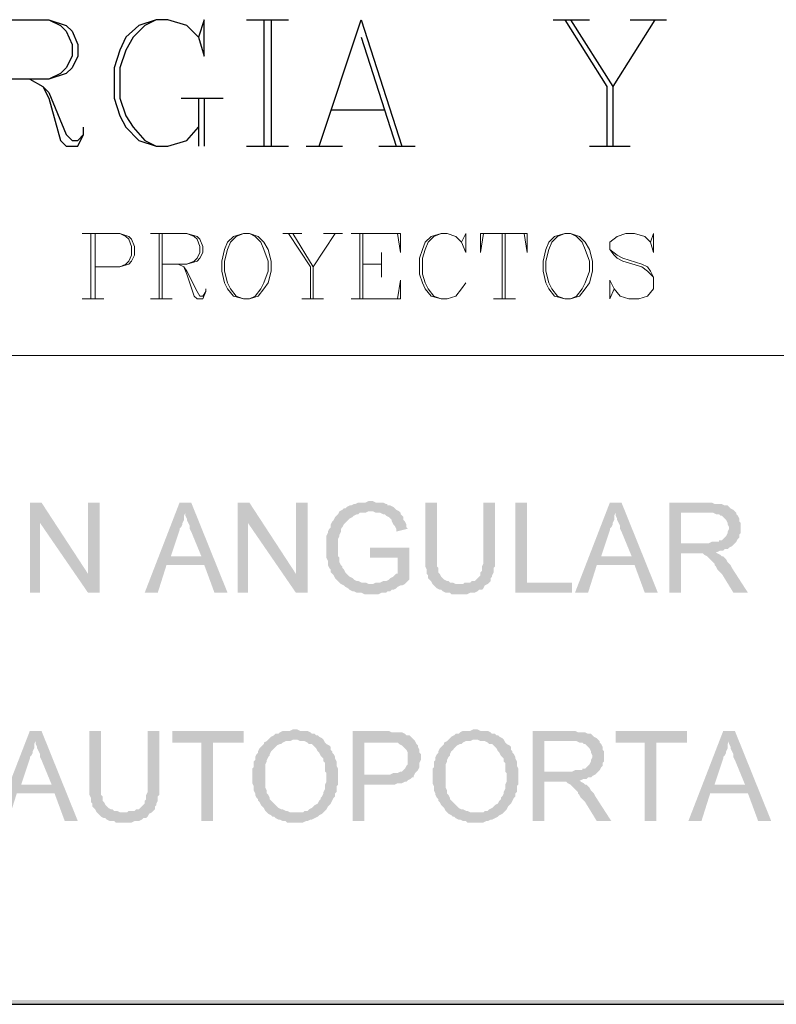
# Model space of a CAD drawing. Header units: millimetres. Extents: x 8 to 202, y 3 to 294.
# Tile 4 of 10: x 123 to 145, y 3 to 32. Entities that reach past the tile are written whole.
import ezdxf

# ---------------------------------------------------------------- set-up
doc = ezdxf.new("R2010")
doc.units = ezdxf.units.MM
doc.layers.add('DGE_CONTORNOS', color=7, linetype='Continuous', lineweight=0)
doc.layers.add('DGE_RELLENO', color=7, linetype='Continuous', lineweight=0)

msp = doc.modelspace()

# ---------------------------------------------------------------- hatches: boundary and pattern name
at = {"layer": 'DGE_RELLENO', "true_color": 0x000000}
for points in [[(123.6133, 17.8506), (123.2747, 17.8506), (123.2747, 15.2259), (123.571, 15.2259), (123.571, 17.2579)], [(123.6133, 17.8506), (123.571, 17.2579), (124.968, 15.2259), (124.968, 15.7763)], [(125.3067, 17.8506), (124.968, 17.8506), (124.968, 15.2259), (125.3067, 15.2259)], [(127.9737, 17.8506), (127.635, 17.8506), (126.619, 15.2259), (127, 15.2259), (127.254, 16.0303), (128.3547, 16.0303), (127.381, 16.2843), (127.635, 17.0463), (127.635, 17.0886), (127.6773, 17.131), (127.7197, 17.2156), (127.7197, 17.2579), (127.762, 17.3426), (127.762, 17.4696), (127.8043, 17.5543)], [(127.9737, 17.8506), (127.8043, 17.5543), (127.8043, 17.4696), (127.8467, 17.3849), (127.8467, 17.3426), (127.889, 17.2579), (127.9313, 17.1733), (127.9313, 17.0886), (127.9737, 17.0039), (128.27, 16.2843), (127.381, 16.2843), (128.3547, 16.0303), (128.651, 15.2259), (129.032, 15.2259)], [(129.667, 17.8506), (129.3283, 17.8506), (129.3283, 15.2259), (129.6247, 15.2259), (129.6247, 17.2579)], [(129.667, 17.8506), (129.6247, 17.2579), (131.0217, 15.2259), (131.0217, 15.7763)], [(131.3603, 17.8506), (131.0217, 17.8506), (131.0217, 15.2259), (131.3603, 15.2259)], [(133.1807, 17.8929), (133.1383, 17.8929), (133.0537, 17.8506), (132.842, 17.8506), (132.7573, 17.8083), (132.715, 17.8083), (132.6303, 17.7659), (132.588, 17.7659), (132.5033, 17.7236), (132.461, 17.6813), (132.4187, 17.6813), (132.3763, 17.639), (132.2917, 17.5966), (132.2493, 17.5119), (132.207, 17.4696), (132.1647, 17.4273), (132.1223, 17.3426), (132.08, 17.3003), (132.0377, 17.2156), (132.0377, 17.131), (131.9953, 17.0886), (131.953, 17.0039), (131.953, 16.9616), (131.9107, 16.8769), (131.9107, 16.2419), (131.953, 16.1573), (131.953, 16.0303), (131.9953, 15.9456), (132.0377, 15.9033), (132.0377, 15.8186), (132.08, 15.7763), (132.1223, 15.7339), (132.1647, 15.6493), (132.207, 15.607), (132.2493, 15.5646), (132.2917, 15.5223), (132.334, 15.4799), (133.223, 15.4799), (133.1383, 15.4799), (133.0537, 15.5223), (132.9267, 15.5223), (132.842, 15.5646), (132.7997, 15.5646), (132.715, 15.607), (132.6727, 15.6493), (132.588, 15.6916), (132.5457, 15.7339), (132.5033, 15.7763), (132.461, 15.8186), (132.4187, 15.9033), (132.3763, 15.9456), (132.3763, 15.988), (132.334, 16.0303), (132.2917, 16.115), (132.2917, 16.2419), (132.2493, 16.2843), (132.2493, 16.7923), (132.2917, 16.8769), (132.2917, 16.9193), (132.334, 17.0039), (132.334, 17.0886), (132.3763, 17.131), (132.4187, 17.2156), (132.461, 17.2579), (132.5033, 17.3003), (132.5457, 17.3426), (132.588, 17.3849), (132.6727, 17.4273), (132.715, 17.4696), (132.7997, 17.5119), (132.842, 17.5119), (132.8843, 17.5543), (133.0537, 17.5543), (133.1383, 17.5966), (134.0273, 17.5966), (133.9427, 17.639), (133.9003, 17.6813), (133.858, 17.7236), (133.7733, 17.7659), (133.6887, 17.7659), (133.6887, 17.8083), (133.6463, 17.8083), (133.5617, 17.8506), (133.35, 17.8506), (133.2653, 17.8929)], [(135.128, 17.8506), (134.7893, 17.8506), (134.7893, 15.988), (134.8317, 15.9033), (134.8317, 15.7763), (134.874, 15.7339), (134.874, 15.6493), (134.9163, 15.607), (134.9587, 15.5646), (135.001, 15.4799), (135.763, 15.4799), (135.6783, 15.4799), (135.5937, 15.5223), (135.509, 15.5223), (135.4667, 15.5646), (135.4243, 15.5646), (135.3397, 15.607), (135.2973, 15.6493), (135.255, 15.6916), (135.2127, 15.7763), (135.1703, 15.8186), (135.1703, 15.9456), (135.128, 15.988), (135.128, 16.3266)], [(136.8213, 17.8506), (136.4827, 17.8506), (136.4827, 16.0726), (136.4403, 15.988), (136.4403, 15.8609), (136.398, 15.8186), (136.398, 15.7339), (136.3557, 15.6916), (136.3133, 15.6493), (136.271, 15.607), (136.2287, 15.5646), (136.144, 15.5646), (136.1017, 15.5223), (135.9323, 15.5223), (135.89, 15.4799), (135.001, 15.4799), (135.0433, 15.4376), (135.0857, 15.3953), (135.128, 15.3529), (135.2127, 15.3106), (135.255, 15.3106), (135.2973, 15.2683), (135.382, 15.2259), (135.509, 15.2259), (135.5513, 15.1836), (136.017, 15.1836), (136.1017, 15.2259), (136.2287, 15.2259), (136.3133, 15.2683), (136.3557, 15.3106), (136.4403, 15.3106), (136.4827, 15.3529), (136.525, 15.4376), (136.6097, 15.4799), (136.652, 15.5223), (136.6943, 15.5646), (136.6943, 15.6493), (136.7367, 15.6916), (136.7367, 15.7339), (136.779, 15.8186), (136.779, 15.9456), (136.8213, 15.988), (136.8213, 16.3266)], [(137.7527, 17.8506), (137.414, 17.8506), (137.414, 15.2259), (139.065, 15.2259), (139.065, 15.5223), (137.7527, 15.5223)], [(140.5043, 17.8506), (140.1657, 17.8506), (139.1497, 15.2259), (139.5307, 15.2259), (139.7847, 16.0303), (140.8853, 16.0303), (139.9117, 16.2843), (140.1657, 17.0463), (140.1657, 17.0886), (140.208, 17.131), (140.2503, 17.2156), (140.2503, 17.2579), (140.2927, 17.3426), (140.2927, 17.4696), (140.335, 17.5543)], [(140.5043, 17.8506), (140.335, 17.5543), (140.335, 17.4696), (140.3773, 17.3849), (140.3773, 17.3426), (140.4197, 17.2579), (140.462, 17.1733), (140.462, 17.0886), (140.5043, 17.0039), (140.8007, 16.2843), (139.9117, 16.2843), (140.8853, 16.0303), (141.1817, 15.2259), (141.5627, 15.2259)], [(143.0443, 17.8506), (141.9013, 17.8506), (141.9013, 15.2259), (142.24, 15.2259), (142.24, 16.3689), (142.621, 16.3689), (143.256, 16.4113), (143.2983, 16.4113), (143.383, 16.4536), (143.4677, 16.4536), (143.51, 16.4959), (143.5947, 16.4959), (143.637, 16.5383), (143.7217, 16.5806), (143.764, 16.623), (143.8063, 16.6653), (142.24, 16.6653), (142.24, 17.5543), (143.0443, 17.5543), (143.8063, 17.5966), (143.764, 17.639), (143.6793, 17.6813), (143.637, 17.7236), (143.5947, 17.7659), (143.51, 17.7659), (143.4253, 17.8083), (143.2137, 17.8083), (143.129, 17.8506)], [(134.0273, 17.5966), (133.1807, 17.5966), (133.2653, 17.5966), (133.35, 17.5543), (133.477, 17.5543), (133.5617, 17.5119), (133.604, 17.5119), (133.6463, 17.4696), (133.731, 17.4273), (133.7733, 17.3849), (133.8157, 17.3426), (133.8157, 17.3003), (133.858, 17.2156), (133.9003, 17.1733), (133.9427, 17.0886), (133.9427, 17.0039), (134.2813, 17.0886), (134.239, 17.131), (134.239, 17.2156), (134.1967, 17.3003), (134.1543, 17.3426), (134.1543, 17.4273), (134.112, 17.4696), (134.0697, 17.5119), (134.0697, 17.5543)], [(143.8063, 17.5966), (143.0443, 17.5543), (143.1713, 17.5543), (143.256, 17.5119), (143.3407, 17.5119), (143.383, 17.4696), (143.4253, 17.4696), (143.4677, 17.4273), (143.51, 17.3849), (143.5523, 17.3426), (143.5947, 17.2579), (143.5947, 17.2156), (143.637, 17.131), (143.637, 17.0886), (143.5947, 17.0039), (143.5947, 16.9616), (143.5523, 16.8769), (143.51, 16.8346), (143.4677, 16.7923), (143.4253, 16.7499), (143.3407, 16.7499), (143.3407, 16.7076), (143.129, 16.7076), (143.0443, 16.6653), (142.24, 16.6653), (143.8063, 16.6653), (143.8487, 16.7076), (143.891, 16.7923), (143.9333, 16.8346), (143.9333, 16.9193), (143.9757, 16.9616), (143.9757, 17.2579), (143.9333, 17.3003), (143.9333, 17.3849), (143.891, 17.4696), (143.8487, 17.5119), (143.8487, 17.5543)], [(134.3237, 16.5383), (133.1807, 16.5383), (133.1807, 16.2419), (133.985, 16.2419), (133.985, 15.7763), (133.9427, 15.7763), (133.9003, 15.7339), (133.858, 15.6916), (133.7733, 15.6493), (133.731, 15.607), (133.6463, 15.5646), (133.5617, 15.5646), (133.477, 15.5223), (133.35, 15.5223), (133.2653, 15.4799), (132.334, 15.4799), (132.4187, 15.4376), (132.461, 15.3953), (132.5457, 15.3529), (132.588, 15.3106), (132.6727, 15.2683), (132.715, 15.2683), (132.7997, 15.2259), (132.9267, 15.2259), (133.0113, 15.1836), (133.4347, 15.1836), (133.5193, 15.2259), (133.6463, 15.2259), (133.6887, 15.2683), (133.7733, 15.2683), (133.8157, 15.3106), (133.858, 15.3106), (133.9427, 15.3529), (133.985, 15.3953), (134.0697, 15.4376), (134.112, 15.4376), (134.1967, 15.4799), (134.239, 15.5223), (134.3237, 15.607)], [(143.256, 16.4113), (142.621, 16.3689), (142.875, 16.3689), (142.9173, 16.3266), (143.002, 16.2843), (143.0443, 16.2419), (143.0867, 16.1996), (143.1713, 16.115), (143.2137, 16.0726), (143.2137, 16.0303), (143.256, 15.988), (143.2983, 15.9033), (143.3407, 15.8609), (143.4253, 15.7763), (143.764, 15.2259), (144.1873, 15.2259), (143.7217, 15.9456), (143.6793, 16.0303), (143.637, 16.0726), (143.5947, 16.115), (143.5523, 16.1996), (143.51, 16.2419), (143.4677, 16.2843), (143.4253, 16.2843), (143.383, 16.3266), (143.2983, 16.3689)], [(123.6133, 11.2043), (123.2747, 11.2043), (122.2587, 8.5796), (122.6397, 8.5796), (122.8937, 9.3839), (123.9943, 9.3839), (123.0207, 9.638), (123.2747, 10.3999), (123.2747, 10.4423), (123.317, 10.4846), (123.3593, 10.5693), (123.3593, 10.6116), (123.4017, 10.6963), (123.4017, 10.8233), (123.444, 10.9079)], [(123.6133, 11.2043), (123.444, 10.9079), (123.444, 10.8233), (123.4863, 10.7386), (123.4863, 10.6963), (123.5287, 10.6116), (123.571, 10.5269), (123.571, 10.4423), (123.6133, 10.3576), (123.9097, 9.638), (123.0207, 9.638), (123.9943, 9.3839), (124.2907, 8.5796), (124.6717, 8.5796)], [(125.349, 11.2043), (125.0103, 11.2043), (125.0103, 9.3416), (125.0527, 9.257), (125.0527, 9.13), (125.095, 9.0876), (125.095, 9.0029), (125.1373, 8.9606), (125.1797, 8.9183), (125.222, 8.8336), (125.984, 8.8336), (125.8993, 8.8336), (125.8147, 8.8759), (125.73, 8.8759), (125.6877, 8.9183), (125.6453, 8.9183), (125.5607, 8.9606), (125.5183, 9.0029), (125.476, 9.0453), (125.4337, 9.13), (125.3913, 9.1723), (125.3913, 9.2993), (125.349, 9.3416), (125.349, 9.6803)], [(127.0423, 11.2043), (126.7037, 11.2043), (126.7037, 9.4263), (126.6613, 9.3416), (126.6613, 9.2146), (126.619, 9.1723), (126.619, 9.0876), (126.5767, 9.0453), (126.5343, 9.0029), (126.492, 8.9606), (126.4497, 8.9183), (126.365, 8.9183), (126.3227, 8.8759), (126.1533, 8.8759), (126.111, 8.8336), (125.222, 8.8336), (125.2643, 8.7913), (125.3067, 8.7489), (125.349, 8.7066), (125.4337, 8.6643), (125.476, 8.6643), (125.5183, 8.622), (125.603, 8.5796), (125.73, 8.5796), (125.7723, 8.5373), (126.238, 8.5373), (126.3227, 8.5796), (126.4497, 8.5796), (126.5343, 8.622), (126.5767, 8.6643), (126.6613, 8.6643), (126.7037, 8.7066), (126.746, 8.7913), (126.8307, 8.8336), (126.873, 8.8759), (126.9153, 8.9183), (126.9153, 9.0029), (126.9577, 9.0453), (126.9577, 9.0876), (127, 9.1723), (127, 9.2993), (127.0423, 9.3416), (127.0423, 9.6803)], [(129.4977, 11.2043), (127.4233, 11.2043), (127.4233, 10.8656), (128.27, 10.8656), (128.27, 8.5796), (128.6087, 8.5796), (128.6087, 10.8656), (129.4977, 10.8656)], [(131.0217, 11.2466), (130.937, 11.2466), (130.8523, 11.2043), (130.6407, 11.2043), (130.556, 11.1619), (130.5137, 11.1196), (130.429, 11.1196), (130.3867, 11.0773), (130.302, 11.0349), (130.2597, 10.9926), (130.2173, 10.9503), (131.064, 10.9503), (131.1487, 10.9079), (131.2757, 10.9079), (131.3603, 10.8656), (131.4027, 10.8233), (131.4873, 10.8233), (131.5297, 10.781), (131.572, 10.7386), (131.6143, 10.6963), (131.6567, 10.6116), (131.699, 10.5693), (131.7413, 10.4846), (131.7837, 10.4423), (131.826, 10.3999), (131.826, 10.3153), (131.8683, 10.273), (131.8683, 10.0189), (131.9107, 9.9766), (131.9107, 9.7226), (131.8683, 9.638), (131.8683, 9.5109), (131.826, 9.4263), (131.826, 9.3839), (131.7837, 9.2993), (131.7413, 9.257), (131.7413, 9.2146), (131.699, 9.1723), (131.6567, 9.0876), (131.572, 9.0453), (131.5297, 9.0029), (131.4873, 8.9606), (131.4027, 8.9183), (131.3603, 8.8759), (131.2757, 8.8759), (131.2333, 8.8336), (131.0217, 8.8336), (131.826, 8.8336), (131.8683, 8.8759), (131.9107, 8.9183), (131.953, 9.0029), (131.9953, 9.0453), (132.0377, 9.0876), (132.08, 9.1723), (132.1223, 9.257), (132.1647, 9.2993), (132.1647, 9.3839), (132.207, 9.4263), (132.207, 9.5956), (132.2493, 9.638), (132.2493, 10.1036), (132.207, 10.1883), (132.207, 10.3153), (132.1647, 10.3999), (132.1647, 10.4423), (132.1223, 10.5269), (132.08, 10.5693), (132.08, 10.6116), (132.0377, 10.6539), (132.0377, 10.7386), (131.9953, 10.781), (131.9107, 10.8233), (131.8683, 10.8656), (131.826, 10.9503), (131.7837, 10.9926), (131.699, 11.0349), (131.6567, 11.0773), (131.6143, 11.0773), (131.572, 11.1196), (131.4873, 11.1196), (131.445, 11.1619), (131.3603, 11.2043), (131.1487, 11.2043), (131.064, 11.2466)], [(133.6463, 11.2043), (132.6727, 11.2043), (132.6727, 8.5796), (133.0113, 8.5796), (133.0113, 9.638), (133.9003, 9.638), (133.985, 9.6803), (134.112, 9.6803), (134.1967, 9.7226), (134.239, 9.7226), (134.2813, 9.765), (134.366, 9.8073), (134.4083, 9.8496), (134.4507, 9.8496), (134.4507, 9.8919), (133.0113, 9.9343), (133.0113, 10.8656), (133.6887, 10.8656), (134.493, 10.9079), (134.4507, 10.9503), (134.4083, 10.9926), (134.366, 11.0349), (134.3237, 11.0773), (134.239, 11.0773), (134.1967, 11.1196), (134.112, 11.1619), (134.0273, 11.1619), (133.8157, 11.1619), (133.731, 11.2043)], [(136.271, 11.2466), (136.1863, 11.2466), (136.1017, 11.2043), (135.89, 11.2043), (135.8053, 11.1619), (135.763, 11.1196), (135.6783, 11.1196), (135.636, 11.0773), (135.5513, 11.0349), (135.509, 10.9926), (135.4667, 10.9503), (136.3133, 10.9503), (136.398, 10.9079), (136.525, 10.9079), (136.6097, 10.8656), (136.652, 10.8233), (136.7367, 10.8233), (136.779, 10.781), (136.8213, 10.7386), (136.8637, 10.6963), (136.906, 10.6116), (136.9483, 10.5693), (136.9907, 10.4846), (137.033, 10.4423), (137.0753, 10.3999), (137.0753, 10.3153), (137.1177, 10.273), (137.1177, 10.0189), (137.16, 9.9766), (137.16, 9.7226), (137.1177, 9.638), (137.1177, 9.5109), (137.0753, 9.4263), (137.0753, 9.3839), (137.033, 9.2993), (136.9907, 9.257), (136.9907, 9.2146), (136.9483, 9.1723), (136.906, 9.0876), (136.8213, 9.0453), (136.779, 9.0029), (136.7367, 8.9606), (136.652, 8.9183), (136.6097, 8.8759), (136.525, 8.8759), (136.4827, 8.8336), (136.271, 8.8336), (137.0753, 8.8336), (137.1177, 8.8759), (137.16, 8.9183), (137.2023, 9.0029), (137.2447, 9.0453), (137.287, 9.0876), (137.3293, 9.1723), (137.3717, 9.257), (137.414, 9.2993), (137.414, 9.3839), (137.4563, 9.4263), (137.4563, 9.5956), (137.4987, 9.638), (137.4987, 10.1036), (137.4563, 10.1883), (137.4563, 10.3153), (137.414, 10.3999), (137.414, 10.4423), (137.3717, 10.5269), (137.3293, 10.5693), (137.3293, 10.6116), (137.287, 10.6539), (137.287, 10.7386), (137.2447, 10.781), (137.16, 10.8233), (137.1177, 10.8656), (137.0753, 10.9503), (137.033, 10.9926), (136.9483, 11.0349), (136.906, 11.0773), (136.8637, 11.0773), (136.8213, 11.1196), (136.7367, 11.1196), (136.6943, 11.1619), (136.6097, 11.2043), (136.398, 11.2043), (136.3133, 11.2466)], [(139.065, 11.2043), (137.922, 11.2043), (137.922, 8.5796), (138.2607, 8.5796), (138.2607, 9.7226), (138.6417, 9.7226), (139.2767, 9.765), (139.319, 9.765), (139.4037, 9.8073), (139.4883, 9.8073), (139.5307, 9.8496), (139.6153, 9.8496), (139.6577, 9.8919), (139.7423, 9.9343), (139.7847, 9.9766), (139.827, 10.0189), (138.2607, 10.0189), (138.2607, 10.9079), (139.065, 10.9079), (139.827, 10.9503), (139.7847, 10.9926), (139.7, 11.0349), (139.6577, 11.0773), (139.6153, 11.1196), (139.5307, 11.1196), (139.446, 11.1619), (139.2343, 11.1619), (139.1497, 11.2043)], [(142.4093, 11.2043), (140.335, 11.2043), (140.335, 10.8656), (141.1817, 10.8656), (141.1817, 8.5796), (141.5203, 8.5796), (141.5203, 10.8656), (142.4093, 10.8656)], [(143.8063, 11.2043), (143.4677, 11.2043), (142.4517, 8.5796), (142.8327, 8.5796), (143.0867, 9.3839), (144.1873, 9.3839), (143.2137, 9.638), (143.4677, 10.3999), (143.4677, 10.4423), (143.51, 10.4846), (143.5523, 10.5693), (143.5523, 10.6116), (143.5947, 10.6963), (143.5947, 10.8233), (143.637, 10.9079)], [(143.8063, 11.2043), (143.637, 10.9079), (143.637, 10.8233), (143.6793, 10.7386), (143.6793, 10.6963), (143.7217, 10.6116), (143.764, 10.5269), (143.764, 10.4423), (143.8063, 10.3576), (144.1027, 9.638), (143.2137, 9.638), (144.1873, 9.3839), (144.4837, 8.5796), (144.8647, 8.5796)], [(130.2173, 10.9503), (130.175, 10.9079), (130.0903, 10.8656), (130.0903, 10.8233), (130.048, 10.781), (130.0057, 10.7386), (129.9633, 10.6963), (129.921, 10.6116), (129.921, 10.5693), (129.8787, 10.5269), (129.8363, 10.4423), (129.8363, 10.3576), (129.794, 10.3153), (129.794, 10.1459), (129.7517, 10.1036), (129.7517, 9.6803), (129.794, 9.5956), (129.794, 9.4686), (129.8363, 9.3839), (129.8363, 9.3416), (129.8787, 9.257), (129.921, 9.2146), (129.921, 9.1723), (129.9633, 9.13), (130.0057, 9.0453), (130.048, 9.0029), (130.0903, 8.9606), (130.1327, 8.8759), (130.175, 8.8336), (130.2173, 8.7913), (130.302, 8.7489), (130.3443, 8.7066), (130.3867, 8.7066), (130.429, 8.6643), (130.5137, 8.622), (130.556, 8.622), (130.6407, 8.5796), (130.7253, 8.5796), (130.7677, 8.5373), (131.0217, 8.5373), (131.2333, 8.5373), (131.318, 8.5796), (131.3603, 8.5796), (131.445, 8.622), (131.4873, 8.622), (131.572, 8.6643), (131.6567, 8.7066), (131.699, 8.7489), (131.7837, 8.7913), (131.826, 8.8336), (130.8523, 8.8336), (130.7677, 8.8759), (130.7253, 8.8759), (130.6407, 8.9183), (130.5983, 8.9183), (130.5137, 8.9606), (130.4713, 9.0029), (130.429, 9.0453), (130.3867, 9.0876), (130.3443, 9.13), (130.302, 9.1723), (130.2597, 9.2146), (130.2597, 9.257), (130.2173, 9.3416), (130.175, 9.3839), (130.175, 9.4686), (130.1327, 9.5533), (130.1327, 10.2306), (130.175, 10.3153), (130.175, 10.3576), (130.2173, 10.4423), (130.2597, 10.4846), (130.2597, 10.5269), (130.302, 10.6116), (130.3443, 10.6539), (130.3867, 10.6963), (130.429, 10.7386), (130.4713, 10.781), (130.556, 10.8233), (130.5983, 10.8233), (130.6407, 10.8656), (130.7253, 10.9079), (130.8523, 10.9079), (130.937, 10.9503), (131.0217, 10.9503)], [(134.493, 10.9079), (133.6887, 10.8656), (133.985, 10.8656), (134.0273, 10.8233), (134.112, 10.781), (134.1543, 10.7386), (134.1967, 10.6963), (134.239, 10.6539), (134.2813, 10.5693), (134.2813, 10.2306), (134.239, 10.1883), (134.1967, 10.1036), (134.1543, 10.0613), (134.112, 10.0189), (134.0697, 10.0189), (133.985, 9.9766), (133.858, 9.9766), (133.7733, 9.9343), (133.0113, 9.9343), (134.4507, 9.8919), (134.493, 9.9766), (134.5353, 10.0189), (134.5777, 10.0613), (134.62, 10.1459), (134.62, 10.273), (134.6623, 10.3576), (134.6623, 10.5269), (134.62, 10.5693), (134.62, 10.6539), (134.5777, 10.7386), (134.5777, 10.781), (134.5353, 10.8233)], [(135.4667, 10.9503), (135.4243, 10.9079), (135.3397, 10.8656), (135.3397, 10.8233), (135.2973, 10.781), (135.255, 10.7386), (135.2127, 10.6963), (135.1703, 10.6116), (135.1703, 10.5693), (135.128, 10.5269), (135.0857, 10.4423), (135.0857, 10.3576), (135.0433, 10.3153), (135.0433, 10.1459), (135.001, 10.1036), (135.001, 9.6803), (135.0433, 9.5956), (135.0433, 9.4686), (135.0857, 9.3839), (135.0857, 9.3416), (135.128, 9.257), (135.1703, 9.2146), (135.1703, 9.1723), (135.2127, 9.13), (135.255, 9.0453), (135.2973, 9.0029), (135.3397, 8.9606), (135.382, 8.8759), (135.4243, 8.8336), (135.4667, 8.7913), (135.5513, 8.7489), (135.5937, 8.7066), (135.636, 8.7066), (135.6783, 8.6643), (135.763, 8.622), (135.8053, 8.622), (135.89, 8.5796), (135.9747, 8.5796), (136.017, 8.5373), (136.271, 8.5373), (136.4827, 8.5373), (136.5673, 8.5796), (136.6097, 8.5796), (136.6943, 8.622), (136.7367, 8.622), (136.8213, 8.6643), (136.906, 8.7066), (136.9483, 8.7489), (137.033, 8.7913), (137.0753, 8.8336), (136.1017, 8.8336), (136.017, 8.8759), (135.9747, 8.8759), (135.89, 8.9183), (135.8477, 8.9183), (135.763, 8.9606), (135.7207, 9.0029), (135.6783, 9.0453), (135.636, 9.0876), (135.5937, 9.13), (135.5513, 9.1723), (135.509, 9.2146), (135.509, 9.257), (135.4667, 9.3416), (135.4243, 9.3839), (135.4243, 9.4686), (135.382, 9.5533), (135.382, 10.2306), (135.4243, 10.3153), (135.4243, 10.3576), (135.4667, 10.4423), (135.509, 10.4846), (135.509, 10.5269), (135.5513, 10.6116), (135.5937, 10.6539), (135.636, 10.6963), (135.6783, 10.7386), (135.7207, 10.781), (135.8053, 10.8233), (135.8477, 10.8233), (135.89, 10.8656), (135.9747, 10.9079), (136.1017, 10.9079), (136.1863, 10.9503), (136.271, 10.9503)], [(139.827, 10.9503), (139.065, 10.9079), (139.192, 10.9079), (139.2767, 10.8656), (139.3613, 10.8656), (139.4037, 10.8233), (139.446, 10.8233), (139.4883, 10.781), (139.5307, 10.7386), (139.573, 10.6963), (139.6153, 10.6116), (139.6153, 10.5693), (139.6577, 10.4846), (139.6577, 10.4423), (139.6153, 10.3576), (139.6153, 10.3153), (139.573, 10.2306), (139.5307, 10.1883), (139.4883, 10.1459), (139.446, 10.1036), (139.3613, 10.1036), (139.3613, 10.0613), (139.1497, 10.0613), (139.065, 10.0189), (138.2607, 10.0189), (139.827, 10.0189), (139.8693, 10.0613), (139.9117, 10.1459), (139.954, 10.1883), (139.954, 10.273), (139.9963, 10.3153), (139.9963, 10.6116), (139.954, 10.6539), (139.954, 10.7386), (139.9117, 10.8233), (139.8693, 10.8656), (139.8693, 10.9079)], [(139.2767, 9.765), (138.6417, 9.7226), (138.8957, 9.7226), (138.938, 9.6803), (139.0227, 9.638), (139.065, 9.5956), (139.1073, 9.5533), (139.192, 9.4686), (139.2343, 9.4263), (139.2343, 9.3839), (139.2767, 9.3416), (139.319, 9.257), (139.3613, 9.2146), (139.446, 9.13), (139.7847, 8.5796), (140.208, 8.5796), (139.7423, 9.2993), (139.7, 9.3839), (139.6577, 9.4263), (139.6153, 9.4686), (139.573, 9.5533), (139.5307, 9.5956), (139.4883, 9.638), (139.446, 9.638), (139.4037, 9.6803), (139.319, 9.7226)], [(201.9723, 3.2456), (201.8453, 3.3726), (23.5797, 3.2456)], [(201.8453, 3.3726), (23.5797, 3.2456), (23.7067, 3.3726)]]:
    msp.add_hatch(color=7, dxfattribs=at).paths.add_polyline_path(points, flags=0)

# ---------------------------------------------------------------- linework, layer by layer
at = {"layer": 'DGE_CONTORNOS', "lineweight": 25}
for points in [[(121.7083, 31.9053), (123.825, 31.9053), (124.333, 31.7359), (124.5023, 31.5666), (124.6717, 31.1856), (124.6717, 30.847), (124.5023, 30.5083), (124.333, 30.339), (123.825, 30.1696), (122.428, 30.1696)], [(123.825, 31.9053), (124.1637, 31.7359), (124.333, 31.5666), (124.5023, 31.1856), (124.5023, 30.847), (124.333, 30.5083), (124.1637, 30.339), (123.825, 30.1696)], [(128.1853, 31.3973), (128.3547, 30.847), (128.3547, 31.9053), (128.1853, 31.3973), (127.8467, 31.7359), (127.2963, 31.9053), (126.9577, 31.9053), (126.4497, 31.7359), (126.0687, 31.3973), (125.8993, 31.0163), (125.73, 30.5083), (125.73, 29.6193), (125.8993, 29.1113), (126.0687, 28.7726), (126.4497, 28.3916), (126.9577, 28.2223), (127.2963, 28.2223), (127.8467, 28.3916), (128.1853, 28.7726)], [(126.9577, 31.9053), (126.619, 31.7359), (126.2803, 31.3973), (126.0687, 31.0163), (125.8993, 30.5083), (125.8993, 29.6193), (126.0687, 29.1113), (126.2803, 28.7726), (126.619, 28.3916), (126.9577, 28.2223)], [(129.5823, 31.9053), (130.81, 31.9053)], [(130.0903, 31.9053), (130.0903, 28.2223)], [(130.302, 31.9053), (130.302, 28.2223)], [(131.699, 28.2223), (132.9267, 31.9053), (134.112, 28.2223)], [(138.5147, 31.9053), (139.573, 31.9053)], [(138.8533, 31.9053), (140.081, 29.9579), (140.081, 28.2223)], [(139.0227, 31.9053), (140.2503, 29.9579), (140.2503, 28.2223)], [(141.478, 31.9053), (140.2503, 29.9579)], [(140.7583, 31.9053), (141.8167, 31.9053)], [(132.9267, 31.3973), (133.9427, 28.2223)], [(123.2747, 30.1696), (123.6557, 29.9579), (123.825, 29.7886), (124.333, 28.5609), (124.5023, 28.3916), (124.6717, 28.3916), (124.841, 28.5609)], [(123.6557, 29.9579), (123.825, 29.6193), (124.1637, 28.3916), (124.333, 28.2223), (124.6717, 28.2223), (124.841, 28.5609), (124.841, 28.7726)], [(127.6773, 29.6193), (128.905, 29.6193)], [(128.1853, 29.6193), (128.1853, 28.2223)], [(128.3547, 29.6193), (128.3547, 28.2223)], [(132.0377, 29.2806), (133.604, 29.2806)], [(129.5823, 28.2223), (130.81, 28.2223)], [(131.318, 28.2223), (132.3763, 28.2223)], [(133.4347, 28.2223), (134.493, 28.2223)], [(139.573, 28.2223), (140.7583, 28.2223)], [(7.874, 3.2456), (201.9723, 3.2456)]]:
    msp.add_lwpolyline(points, dxfattribs=at)
at = {"layer": 'DGE_CONTORNOS', "lineweight": 5}
for points in [[(124.7987, 25.6823), (125.8993, 25.6823), (126.1533, 25.5976), (126.238, 25.513), (126.3227, 25.3013), (126.3227, 25.0473), (126.238, 24.8779), (126.1533, 24.7933), (125.8993, 24.7086), (125.1797, 24.7086)], [(125.0527, 25.6823), (125.0527, 23.7773)], [(125.1797, 25.6823), (125.1797, 23.7773)], [(125.8993, 25.6823), (126.0687, 25.5976), (126.1533, 25.513), (126.238, 25.3013), (126.238, 25.0473), (126.1533, 24.8779), (126.0687, 24.7933), (125.8993, 24.7086)], [(126.7883, 25.6823), (127.8467, 25.6823), (128.143, 25.5976), (128.2277, 25.513), (128.3123, 25.3013), (128.3123, 25.132), (128.2277, 24.9626), (128.143, 24.8779), (127.8467, 24.7933), (127.127, 24.7933)], [(127.0423, 25.6823), (127.0423, 23.7773)], [(127.127, 25.6823), (127.127, 23.7773)], [(127.8467, 25.6823), (128.0583, 25.5976), (128.143, 25.513), (128.2277, 25.3013), (128.2277, 25.132), (128.143, 24.9626), (128.0583, 24.8779), (127.8467, 24.7933)], [(129.4977, 25.6823), (129.2013, 25.5976), (129.032, 25.4283), (128.9473, 25.2166), (128.8627, 24.8779), (128.8627, 24.5816), (128.9473, 24.2429), (129.032, 24.0736), (129.2013, 23.8619), (129.4977, 23.7773), (129.667, 23.7773), (129.921, 23.8619), (130.0903, 24.0736), (130.2173, 24.2429), (130.302, 24.5816), (130.302, 24.8779), (130.2173, 25.2166), (130.0903, 25.4283), (129.921, 25.5976), (129.667, 25.6823), (129.4977, 25.6823), (129.286, 25.5976), (129.1167, 25.4283), (129.032, 25.2166), (128.9473, 24.8779), (128.9473, 24.5816), (129.032, 24.2429), (129.1167, 24.0736), (129.286, 23.8619), (129.4977, 23.7773)], [(129.667, 23.7773), (129.8363, 23.8619), (130.0057, 24.0736), (130.0903, 24.2429), (130.2173, 24.5816), (130.2173, 24.8779), (130.0903, 25.2166), (130.0057, 25.4283), (129.8363, 25.5976), (129.667, 25.6823)], [(130.6407, 25.6823), (131.191, 25.6823)], [(130.81, 25.6823), (131.445, 24.7086), (131.445, 23.7773)], [(130.937, 25.6823), (131.5297, 24.7086), (131.5297, 23.7773)], [(132.1647, 25.6823), (131.5297, 24.7086)], [(131.826, 25.6823), (132.3763, 25.6823)], [(132.6303, 25.6823), (134.0697, 25.6823), (134.0697, 25.132), (133.985, 25.6823)], [(132.8843, 25.6823), (132.8843, 23.7773)], [(132.969, 25.6823), (132.969, 23.7773)], [(135.8477, 25.4283), (135.9747, 25.132), (135.9747, 25.6823), (135.8477, 25.4283), (135.6783, 25.5976), (135.4243, 25.6823), (135.255, 25.6823), (134.9587, 25.5976), (134.7893, 25.4283), (134.7047, 25.2166), (134.62, 24.9626), (134.62, 24.497), (134.7047, 24.2429), (134.7893, 24.0736), (134.9587, 23.8619), (135.255, 23.7773), (135.4243, 23.7773), (135.6783, 23.8619), (135.8477, 24.0736), (135.9747, 24.2429)], [(135.255, 25.6823), (135.0433, 25.5976), (134.874, 25.4283), (134.7893, 25.2166), (134.7047, 24.9626), (134.7047, 24.497), (134.7893, 24.2429), (134.874, 24.0736), (135.0433, 23.8619), (135.255, 23.7773)], [(136.4827, 25.6823), (136.398, 25.132), (136.398, 25.6823), (137.7527, 25.6823), (137.7527, 25.132), (137.668, 25.6823)], [(137.033, 25.6823), (137.033, 23.7773)], [(137.1177, 25.6823), (137.1177, 23.7773)], [(138.8533, 25.6823), (138.557, 25.5976), (138.3877, 25.4283), (138.303, 25.2166), (138.2183, 24.8779), (138.2183, 24.5816), (138.303, 24.2429), (138.3877, 24.0736), (138.557, 23.8619), (138.8533, 23.7773), (139.0227, 23.7773), (139.2767, 23.8619), (139.446, 24.0736), (139.573, 24.2429), (139.6577, 24.5816), (139.6577, 24.8779), (139.573, 25.2166), (139.446, 25.4283), (139.2767, 25.5976), (139.0227, 25.6823), (138.8533, 25.6823), (138.6417, 25.5976), (138.4723, 25.4283), (138.3877, 25.2166), (138.303, 24.8779), (138.303, 24.5816), (138.3877, 24.2429), (138.4723, 24.0736), (138.6417, 23.8619), (138.8533, 23.7773)], [(139.0227, 23.7773), (139.192, 23.8619), (139.3613, 24.0736), (139.446, 24.2429), (139.573, 24.5816), (139.573, 24.8779), (139.446, 25.2166), (139.3613, 25.4283), (139.192, 25.5976), (139.0227, 25.6823)], [(141.351, 25.4283), (141.4357, 25.6823), (141.4357, 25.132), (141.351, 25.4283), (141.1817, 25.5976), (140.8853, 25.6823), (140.6313, 25.6823), (140.3773, 25.5976), (140.1657, 25.4283), (140.1657, 25.2166), (140.2927, 25.0473), (140.3773, 24.9626), (140.5467, 24.8779), (141.097, 24.7086), (141.2663, 24.5816), (141.4357, 24.4123)], [(133.5193, 25.132), (133.5193, 24.4123)], [(140.1657, 25.2166), (140.3773, 25.0473), (140.5467, 24.9626), (141.097, 24.7933), (141.2663, 24.7086), (141.351, 24.5816), (141.4357, 24.4123), (141.4357, 24.0736), (141.2663, 23.8619), (141.0123, 23.7773), (140.716, 23.7773), (140.462, 23.8619), (140.2927, 24.0736), (140.1657, 24.3276), (140.1657, 23.7773), (140.2927, 24.0736)], [(127.5927, 24.7933), (127.762, 24.7086), (127.8467, 24.5816), (128.143, 23.989), (128.2277, 23.8619), (128.3123, 23.8619), (128.397, 23.989)], [(127.762, 24.7086), (127.8467, 24.497), (128.0583, 23.8619), (128.143, 23.7773), (128.3123, 23.7773), (128.397, 23.989), (128.397, 24.0736)], [(132.969, 24.7933), (133.5193, 24.7933)], [(132.6303, 23.7773), (134.0697, 23.7773), (134.0697, 24.3276), (133.985, 23.7773)], [(124.7987, 23.7773), (125.4337, 23.7773)], [(126.7883, 23.7773), (127.4233, 23.7773)], [(131.191, 23.7773), (131.826, 23.7773)], [(136.779, 23.7773), (137.414, 23.7773)]]:
    msp.add_lwpolyline(points, dxfattribs=at)
at = {"layer": 'DGE_CONTORNOS', "lineweight": 9}
msp.add_lwpolyline([(23.5797, 22.1263), (201.9723, 22.1263)], dxfattribs=at)

doc.saveas('drawing.dxf')
